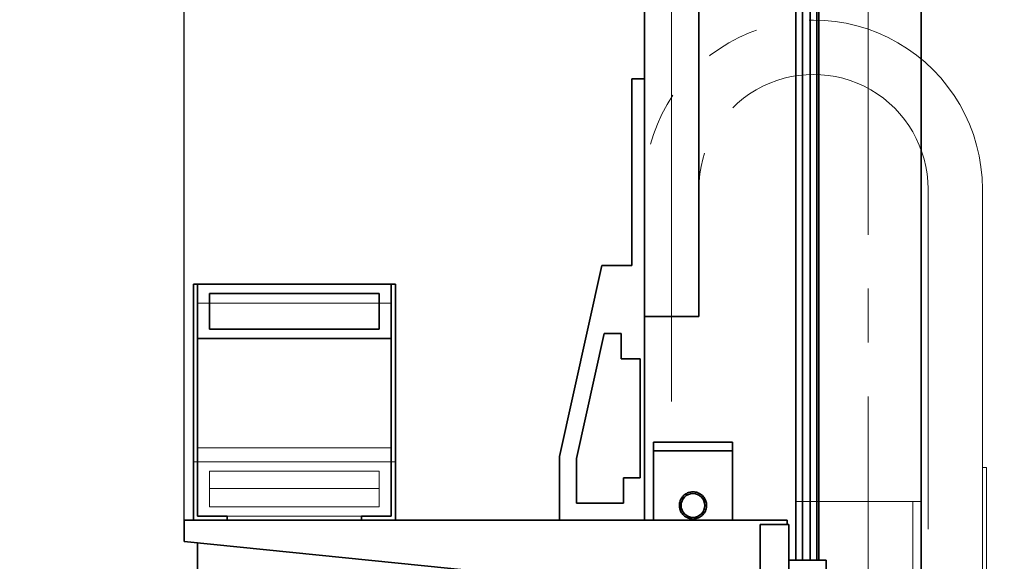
# Model space of a CAD drawing. Header units: millimetres. Extents: x 21 to 401, y 28 to 281.
# Tile 9 of 14: x 258 to 281, y 144 to 156. Entities that reach past the tile are written whole.
import ezdxf

# ---------------------------------------------------------------- set-up
doc = ezdxf.new("R2010")
doc.units = ezdxf.units.MM
for name, pattern in [('SLD-Durchgehend', [0]), ('SLD-Phantom', [12.7, 6.35, -1.27, 1.27, -1.27, 1.27, -1.27]), ('SLD-Punktstrich', [19.05, 15.24, -1.27, 1.27, -1.27])]:
    doc.linetypes.add(name, pattern=pattern)
doc.layers.add('KOPF', color=7, linetype='SLD-Durchgehend')
doc.styles.add('SLDTEXTSTYLE2', font='GIL_____.TTF')
doc.dimstyles.new('SLDDIMSTYLE0', dxfattribs={"dimtxt": 1.75, "dimasz": 2.5, "dimexe": 0, "dimexo": 0.0625, "dimgap": 0.4375, "dimtad": 1, "dimlfac": 50, "dimrnd": 1e-09, "dimzin": 12, "dimdsep": 46, "dimtxsty": 'SLDTEXTSTYLE2', "dimsah": 1, "dimcen": 0.09, "dimadec": 0, "dimazin": 3, "dimtfac": 1, "dimtofl": 0, "dimtmove": 0, "dimatfit": 3, "dimfxl": 1, "dimfrac": 2, "dimtolj": 1, "dimtzin": 12, "dimarcsym": 0})
doc.dimstyles.new('SLDDIMSTYLE2', dxfattribs={"dimtxt": 1.75, "dimasz": 2.5, "dimexe": 0, "dimexo": 0.0625, "dimgap": 0.4375, "dimtad": 1, "dimlfac": 50, "dimrnd": 1e-09, "dimzin": 12, "dimdsep": 46, "dimtxsty": 'SLDTEXTSTYLE2', "dimsah": 1, "dimcen": 0.09, "dimadec": 0, "dimazin": 3, "dimtfac": 1, "dimtmove": 0, "dimatfit": 0, "dimfxl": 1, "dimfrac": 2, "dimtolj": 1, "dimtzin": 12, "dimarcsym": 0})

# ---------------------------------------------------------------- blocks, each defined once
blk = doc.blocks.new('_D_16')
at = {"layer": 'KOPF'}
for p, q in [((261.711, 144.476), (261.711, 174.256)), ((277.818, 166.443), (277.818, 174.256)), ((277.818, 173.256), (261.711, 173.256))]:
    blk.add_line(p, q, dxfattribs=at)
for points in [[(261.711, 173.256), (264.211, 172.906), (264.211, 173.606)], [(277.818, 173.256), (275.318, 173.606), (275.318, 172.906)]]:
    blk.add_solid(points, dxfattribs=at)
at = {"layer": 'KOPF', "insert": (266.322, 175.589), "char_height": 1.75, "attachment_point": 1, "style": 'SLDTEXTSTYLE2'}
blk.add_mtext('805.35', dxfattribs=at)
blk = doc.blocks.new('_D_20')
at = {"layer": 'KOPF'}
for p, q in [((279.068, 162.916), (294.608, 162.916)), ((293.608, 131.916), (293.608, 162.916)), ((279.068, 131.916), (294.608, 131.916))]:
    blk.add_line(p, q, dxfattribs=at)
for points in [[(293.608, 162.916), (293.258, 160.416), (293.958, 160.416)], [(293.608, 131.916), (293.958, 134.416), (293.258, 134.416)]]:
    blk.add_solid(points, dxfattribs=at)
at = {"layer": 'KOPF', "insert": (291.276, 138.424), "char_height": 1.75, "attachment_point": 1, "rotation": 90, "style": 'SLDTEXTSTYLE2'}
blk.add_mtext('Lz=C+sz+az+350', dxfattribs=at)
blk = doc.blocks.new('_D_24')
at = {"layer": 'KOPF'}
for p, q in [((246.474, 137.916), (246.474, 149.092)), ((268.059, 137.916), (245.474, 137.916)), ((246.474, 137.916), (246.474, 135.066)), ((263.994, 135.066), (245.474, 135.066)), ((246.474, 135.066), (246.474, 129.066))]:
    blk.add_line(p, q, dxfattribs=at)
for points in [[(246.474, 137.916), (246.824, 140.416), (246.124, 140.416)], [(246.474, 135.066), (246.124, 132.566), (246.824, 132.566)]]:
    blk.add_solid(points, dxfattribs=at)
at = {"layer": 'KOPF', "insert": (244.142, 143.473), "char_height": 1.75, "attachment_point": 1, "rotation": 90, "style": 'SLDTEXTSTYLE2'}
blk.add_mtext('142.5', dxfattribs=at)

msp = doc.modelspace()

# ---------------------------------------------------------------- linework, layer by layer
at = {"color": 7, "linetype": 'SLD-Durchgehend', "lineweight": 35}
for p, q in [((276.11423, 143.53607), (276.11423, 162.91587)), ((276.27023, 143.53607), (276.27023, 162.91587)), ((276.45223, 143.53607), (276.45223, 162.91587)), ((276.60823, 143.53607), (276.60823, 162.91587)), ((276.65823, 162.91607), (276.65823, 143.53607)), ((272.54823, 161.27627), (272.54823, 154.87607)), ((273.82823, 161.27627), (273.82823, 149.27607)), ((279.06823, 157.31627), (279.06823, 131.91607)), ((272.24823, 154.87607), (272.24823, 150.47607)), ((272.54823, 154.87607), (272.24823, 154.87607)), ((272.54823, 144.47607), (272.54823, 154.87607)), ((271.54823, 150.47607), (270.54823, 145.97607)), ((272.24823, 150.47607), (271.54823, 150.47607)), ((261.92423, 150.03627), (261.92423, 144.47607)), ((262.02423, 150.03627), (261.92423, 150.03627)), ((266.58423, 150.03647), (262.02423, 150.03647)), ((262.02423, 150.03627), (262.02423, 150.03647)), ((262.02423, 144.57607), (262.02423, 150.03627)), ((266.58423, 150.03607), (262.02423, 150.03607)), ((262.30423, 149.81607), (262.30423, 148.97607)), ((266.30423, 149.81607), (262.30423, 149.81607)), ((266.30423, 148.97607), (266.30423, 149.81607)), ((266.58423, 150.03627), (266.58423, 150.03647)), ((266.58423, 150.03627), (266.58423, 144.57607)), ((266.68423, 150.03627), (266.58423, 150.03627)), ((266.68423, 144.47607), (266.68423, 150.03627)), ((272.54823, 149.27607), (273.82823, 149.27607)), ((262.30423, 148.97647), (266.30423, 148.97647)), ((262.30423, 148.97607), (266.30423, 148.97607)), ((262.02423, 148.75607), (266.58423, 148.75607)), ((271.60243, 148.87607), (270.94823, 145.93216)), ((271.99823, 148.87607), (271.60243, 148.87607)), ((271.99823, 148.27607), (271.99823, 148.87607)), ((272.44823, 148.27607), (271.99823, 148.27607)), ((272.44823, 145.47607), (272.44823, 148.27607)), ((272.76123, 146.31607), (272.76123, 146.11607)), ((274.62123, 146.31607), (272.76123, 146.31607)), ((274.62123, 146.11607), (272.76123, 146.11607)), ((272.76323, 146.11607), (272.76323, 144.47607)), ((274.61923, 144.47607), (274.61923, 146.11607)), ((274.62123, 146.11607), (274.62123, 146.31607)), ((270.54823, 145.97607), (270.54823, 144.47607)), ((270.94823, 145.93216), (270.94823, 144.87607)), ((272.05823, 144.87607), (272.05823, 145.47607)), ((272.05823, 145.47607), (272.44823, 145.47607)), ((270.94823, 144.87607), (272.05823, 144.87607)), ((275.91123, 144.47607), (261.71123, 144.47607)), ((261.71123, 144.47607), (261.71123, 143.97607)), ((262.72423, 144.57607), (262.02423, 144.57607)), ((262.72423, 144.47607), (262.72423, 144.57607)), ((265.88423, 144.57607), (265.88423, 144.47607)), ((266.58423, 144.57607), (265.88423, 144.57607)), ((275.91123, 144.37607), (275.91123, 144.47607)), ((275.27123, 144.37607), (275.95123, 144.37607)), ((275.27123, 144.37607), (275.27123, 140.36607)), ((275.95123, 144.37607), (275.95123, 132.97607)), ((261.71123, 143.97607), (274.61123, 142.67607)), ((262.02423, 143.94453), (262.02423, 142.03607)), ((276.83123, 143.53607), (275.95123, 143.53607)), ((276.83123, 143.53607), (276.83123, 142.97227))]:
    msp.add_line(p, q, dxfattribs=at)
at = {"color": 7, "linetype": 'SLD-Phantom', "lineweight": 18}
for p, q in [((272.54823, 154.87607), (272.24823, 154.87607)), ((272.24823, 154.87607), (272.24823, 150.47607)), ((272.54823, 144.47607), (272.54823, 154.87607)), ((273.82823, 152.27627), (273.82823, 149.27607)), ((279.22823, 150.61723), (279.22863, 152.27562)), ((280.50823, 150.61692), (280.50863, 152.27531)), ((279.22823, 150.61627), (279.22823, 150.61723)), ((279.22823, 150.61627), (279.22823, 140.27627)), ((280.50823, 150.61627), (280.50823, 150.61692)), ((280.50823, 150.61627), (280.50823, 145.71627)), ((271.54823, 150.47607), (270.54823, 145.97607)), ((272.24823, 150.47607), (271.54823, 150.47607)), ((266.58423, 150.03647), (262.02423, 150.03647)), ((262.02423, 149.58719), (262.02423, 150.03647)), ((266.58423, 149.58719), (266.58423, 150.03647)), ((266.58423, 149.58719), (262.02423, 149.58719)), ((262.02423, 146.18142), (262.02423, 149.58719)), ((266.58423, 146.18142), (266.58423, 149.58719)), ((272.54823, 149.27607), (273.82823, 149.27607)), ((271.60243, 148.87607), (270.94823, 145.93216)), ((271.99823, 148.87607), (271.60243, 148.87607)), ((271.99823, 148.27607), (271.99823, 148.87607)), ((272.44823, 148.27607), (271.99823, 148.27607)), ((272.44823, 145.47607), (272.44823, 148.27607)), ((266.58423, 146.18142), (262.02423, 146.18142)), ((262.02423, 145.85627), (262.02423, 146.18142)), ((266.58423, 145.85627), (266.58423, 146.18142)), ((272.76123, 146.31607), (272.76123, 146.11607)), ((274.62123, 146.31607), (272.76123, 146.31607)), ((274.62123, 146.11607), (272.76123, 146.11607)), ((272.76323, 146.11607), (272.76323, 144.47607)), ((274.61923, 144.47607), (274.61923, 146.11607)), ((274.62123, 146.11607), (274.62123, 146.31607)), ((270.54823, 145.97607), (270.54823, 144.47607)), ((270.94823, 145.93216), (270.94823, 144.87607)), ((261.92423, 145.85627), (261.92423, 144.47607)), ((262.02423, 145.85627), (261.92423, 145.85627)), ((262.02423, 144.57607), (262.02423, 145.85627)), ((266.58423, 145.85607), (262.02423, 145.85607)), ((266.30423, 145.63607), (262.30423, 145.63607)), ((262.30423, 145.63607), (262.30423, 144.79607)), ((266.30423, 144.79607), (266.30423, 145.63607)), ((266.58423, 145.85627), (266.58423, 144.57607)), ((266.68423, 145.85627), (266.58423, 145.85627)), ((266.68423, 144.47607), (266.68423, 145.85627)), ((280.50823, 145.71627), (280.50823, 139.31627)), ((280.60823, 145.71627), (280.50823, 145.71627)), ((280.60823, 145.71627), (280.60823, 139.31627)), ((272.05823, 144.87607), (272.05823, 145.47607)), ((272.05823, 145.47607), (272.44823, 145.47607)), ((262.30423, 145.22405), (266.30423, 145.22405)), ((262.30423, 144.79607), (266.30423, 144.79607)), ((270.94823, 144.87607), (272.05823, 144.87607)), ((276.11423, 143.53607), (276.11423, 144.91587)), ((276.11423, 144.91587), (276.27023, 144.91587)), ((276.27023, 143.53607), (276.27023, 144.91587)), ((276.45223, 144.91587), (276.27023, 144.91587)), ((276.45223, 143.53607), (276.45223, 144.91587)), ((276.60823, 144.91587), (276.45223, 144.91587)), ((276.56823, 144.91607), (276.56823, 144.91587)), ((276.56823, 144.91607), (276.60823, 144.91607)), ((276.60823, 144.91607), (276.60823, 144.91587)), ((276.60823, 144.91607), (276.65823, 144.91607)), ((276.60823, 143.53607), (276.60823, 144.91587)), ((276.65823, 144.91607), (276.65823, 143.53607)), ((276.65823, 144.91607), (278.86823, 144.91607)), ((278.86823, 144.91607), (279.06823, 144.91607)), ((279.06823, 144.91607), (279.06823, 141.46173)), ((275.91123, 144.47607), (261.71123, 144.47607)), ((261.71123, 144.47607), (261.71123, 143.97607)), ((262.72423, 144.57607), (262.02423, 144.57607)), ((262.72423, 144.47607), (262.72423, 144.57607)), ((262.72423, 144.57607), (265.88423, 144.57607)), ((265.88423, 144.57607), (265.88423, 144.47607)), ((266.58423, 144.57607), (265.88423, 144.57607)), ((275.91123, 144.37607), (275.91123, 144.47607)), ((275.27123, 144.37607), (275.27123, 132.97607)), ((275.27123, 144.37607), (275.95123, 144.37607)), ((275.95123, 144.37607), (275.95123, 132.97607)), ((261.71123, 143.97607), (274.61123, 142.67607)), ((262.02423, 143.94453), (262.02423, 142.03607)), ((276.83123, 143.53607), (275.95123, 143.53607)), ((276.83123, 143.53607), (276.83123, 142.97227))]:
    msp.add_line(p, q, dxfattribs=at)
at = {"color": 8, "linetype": 'SLD-Phantom', "lineweight": 18}
msp.add_line((278.86823, 144.91607), (278.86823, 141.31627), dxfattribs=at)
at = {"color": 7, "linetype": 'SLD-Durchgehend', "lineweight": 35}
msp.add_circle((273.69123, 144.82607), 0.28, dxfattribs=at)
at = {"color": 7, "linetype": 'SLD-Phantom', "lineweight": 18}
msp.add_circle((273.69123, 144.82607), 0.28, dxfattribs=at)
for radius in [3.9802, 2.7002]:
    msp.add_arc((276.52843, 152.27627), radius, 359.986187, 180, dxfattribs=at)
at = {"color": 7, "linetype": 'SLD-Durchgehend', "lineweight": 35}
msp.add_open_spline([(273.37123, 144.82607), (273.37202, 144.80894), (273.37365, 144.77416), (273.38664, 144.72378), (273.40704, 144.67593), (273.43495, 144.63208), (273.47023, 144.5926), (273.51213, 144.55905), (273.56014, 144.53241), (273.61166, 144.51453), (273.66552, 144.5056), (273.71827, 144.50577), (273.76992, 144.51449), (273.81837, 144.53092), (273.86395, 144.55506), (273.90543, 144.58642), (273.94212, 144.62503), (273.97227, 144.66986), (273.99486, 144.72012), (274.0083, 144.77276), (274.01268, 144.82673), (274.0083, 144.87864), (273.9957, 144.92878), (273.9757, 144.97556), (273.94812, 145.0192), (273.91331, 145.05849), (273.87138, 145.09241), (273.82386, 145.119), (273.77185, 145.13736), (273.71873, 145.14639), (273.66518, 145.14643), (273.61413, 145.13808), (273.56515, 145.12166), (273.51973, 145.09788), (273.47798, 145.06659), (273.44132, 145.02831), (273.41072, 144.98335), (273.38835, 144.93374), (273.37394, 144.88061), (273.37214, 144.84444), (273.37123, 144.82607)], degree=3, knots=[0, 0, 0, 0, 0.02536191, 0.05149002, 0.07684394, 0.10288315, 0.12920283, 0.15624314, 0.18325203, 0.21110188, 0.23709739, 0.26391425, 0.28885724, 0.31450676, 0.3398178, 0.36579618, 0.39236137, 0.41967082, 0.44661172, 0.47441039, 0.50005876, 0.52651185, 0.55124406, 0.57665106, 0.60222835, 0.62847603, 0.65534879, 0.68300693, 0.70967555, 0.73719905, 0.76255068, 0.78866651, 0.81360193, 0.83921042, 0.8651165, 0.89171395, 0.91868501, 0.94646377, 0.97280759, 1, 1, 1, 1], dxfattribs=at)
at = {"color": 7, "linetype": 'SLD-Phantom', "lineweight": 18}
msp.add_open_spline([(273.37123, 144.82607), (273.37202, 144.80894), (273.37365, 144.77416), (273.38664, 144.72378), (273.40704, 144.67593), (273.43495, 144.63208), (273.47023, 144.5926), (273.51213, 144.55905), (273.56014, 144.53241), (273.61166, 144.51453), (273.66552, 144.5056), (273.71827, 144.50577), (273.76992, 144.51449), (273.81837, 144.53092), (273.86395, 144.55506), (273.90543, 144.58642), (273.94212, 144.62503), (273.97227, 144.66986), (273.99486, 144.72012), (274.0083, 144.77276), (274.01268, 144.82673), (274.0083, 144.87864), (273.9957, 144.92878), (273.9757, 144.97556), (273.94812, 145.0192), (273.91331, 145.05849), (273.87139, 145.09241), (273.82386, 145.119), (273.77185, 145.13736), (273.71873, 145.14639), (273.66518, 145.14643), (273.61413, 145.13808), (273.56515, 145.12166), (273.51973, 145.09788), (273.47798, 145.06659), (273.44132, 145.02831), (273.41072, 144.98335), (273.38835, 144.93374), (273.37394, 144.88061), (273.37214, 144.84444), (273.37123, 144.82607)], degree=3, knots=[0, 0, 0, 0, 0.025361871, 0.051490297, 0.076843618, 0.102883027, 0.129202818, 0.156243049, 0.183251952, 0.211101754, 0.237097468, 0.263914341, 0.288857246, 0.31450678, 0.33981809, 0.365796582, 0.392361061, 0.41967053, 0.446611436, 0.474410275, 0.500058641, 0.526511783, 0.551243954, 0.576650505, 0.602228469, 0.628475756, 0.65534893, 0.683006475, 0.709675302, 0.737198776, 0.76255042, 0.788666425, 0.813601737, 0.839209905, 0.865115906, 0.891714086, 0.918684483, 0.946463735, 0.972807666, 1, 1, 1, 1], dxfattribs=at)
at = {"layer": 'KOPF', "linetype": 'SLD-Punktstrich', "lineweight": 18}
for p, q in [((277.81823, 166.44272), (277.81823, 112.21607)), ((273.18823, 159.61627), (273.18823, 147.27607))]:
    msp.add_line(p, q, dxfattribs=at)

# ---------------------------------------------------------------- dimensions: what is measured, and where the dimension line sits
at = {"layer": 'KOPF'}
dim = msp.add_linear_dim(base=(261.71123, 173.25647), p1=(277.81823, 166.44272), p2=(261.71123, 144.47607), dimstyle='SLDDIMSTYLE0', dxfattribs=at)
dim.commit()
dim.dimension.update_dxf_attribs({"geometry": '_D_16', "text_midpoint": (269.76473, 173.25647), "dimtype": 160})
for base, p1, p2, dimstyle, picture, middle in [((293.60823, 162.91607), (279.06823, 131.91607), (279.06823, 162.91607), 'SLDDIMSTYLE0', '_D_20', (293.60823, 147.41607)), ((246.47423, 135.06607), (268.05923, 137.91607), (263.99423, 135.06607), 'SLDDIMSTYLE2', '_D_24', (246.47423, 146.28263))]:
    dim = msp.add_linear_dim(base=base, p1=p1, p2=p2, angle=90, dimstyle=dimstyle, dxfattribs=at)
    dim.commit()
    dim.dimension.update_dxf_attribs({"geometry": picture, "text_midpoint": middle, "dimtype": 160})

doc.saveas('drawing.dxf')
